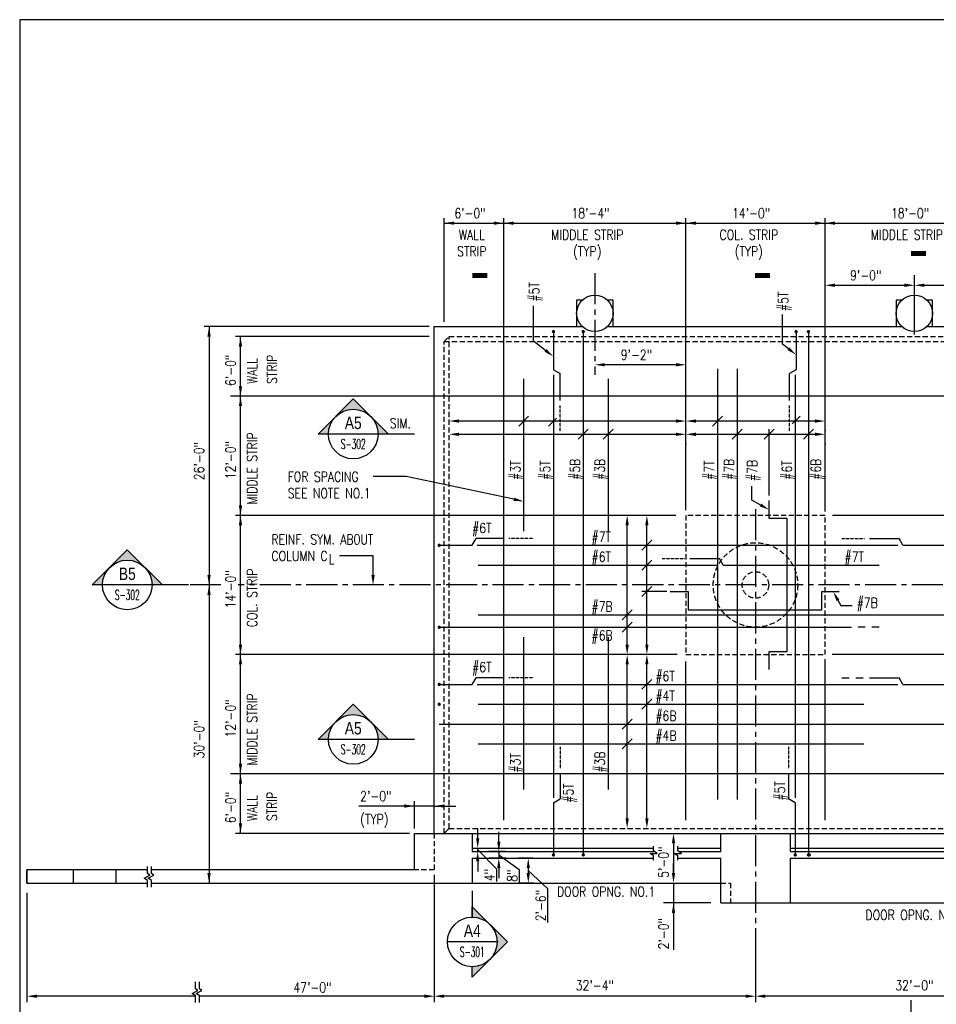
# Model space of a CAD drawing. Header units: inches. Extents: x -9715 to 32893, y -15613 to -1138.
# Tile 2 of 256: x 3454 to 4562, y -12497 to -11308. Entities that reach past the tile are written whole.
import ezdxf
from ezdxf.enums import TextEntityAlignment as Align

# ---------------------------------------------------------------- set-up
doc = ezdxf.new("R2010")
doc.units = ezdxf.units.IN
doc.header["$MEASUREMENT"] = 0
doc.linetypes.add('CENTER2', pattern=[1.125, 0.75, -0.125, 0.125, -0.125])
doc.linetypes.add('HIDDEN', pattern=[0.375, 0.25, -0.125])
doc.layers.get('0').update_dxf_attribs({"color": 252})
doc.layers.get('DEFPOINTS').update_dxf_attribs({"color": 11})
for name, color, linetype in [('A-Anno-Symb', 2, 'Continuous'), ('S-ANNO-DIMS', 2, 'Continuous'), ('S-ANNO-SYMB', 2, 'Continuous'), ('S-ANNO-TEXT', 2, 'Continuous'), ('S-WALL', 2, 'Continuous'), ('S-WALL-RBAR', 4, 'Continuous')]:
    doc.layers.add(name, color=color, linetype=linetype)
doc.styles.add('125', font='romans.shx', dxfattribs={"width": 0.8, "height": 2})
doc.styles.add('DIM', font='ROMANS.shx', dxfattribs={"width": 0.8})
doc.styles.add('ROMANS', font='ROMANS.shx', dxfattribs={"width": 0.8})
doc.styles.get("Standard").update_dxf_attribs({"font": 'romans.shx', "width": 0.8})
doc.styles.add('TITTEXTL', font='swiss.ttf', dxfattribs={"width": 0.8})
doc.dimstyles.get("Standard").update_dxf_attribs({"dimtxt": 0.18, "dimasz": 0.18, "dimexe": 0.18, "dimexo": 0.0625, "dimgap": 0.09, "dimtad": 0, "dimtih": 1, "dimtoh": 1, "dimdec": 4, "dimzin": 0, "dimdsep": 46, "dimtxsty": 'Standard', "dimcen": 0.09, "dimadec": 0, "dimazin": 0, "dimtfac": 1, "dimtdec": 4, "dimtofl": 0, "dimtmove": 0, "dimatfit": 3, "dimfxl": 1, "dimtolj": 1, "dimtzin": 0, "dimarcsym": 0})

# ---------------------------------------------------------------- blocks, each defined once
blk = doc.blocks.new('NAVFAC_Anno_Arrow_A1')
at = {"linetype": 'ByBlock', "lineweight": -2}
h = blk.add_hatch(color=0, dxfattribs=at)
h.paths.add_polyline_path([(-1.768, 1.768), (-3.536, 0), (-2.5, 0, -0.198912)])
h.paths.add_polyline_path([(0, 3.536), (-1.768, 1.768, -0.414214), (1.768, 1.768)])
h.paths.add_polyline_path([(2.373, 1.162), (2.245, 1.1, -0.114349), (2.5, 0), (3.536, 0)])
h.paths.add_polyline_path([(1.768, 1.768, -0.082683), (2.245, 1.1), (2.373, 1.162)])
at = {"color": 0, "linetype": 'ByBlock', "lineweight": -2}
blk.add_lwpolyline([(-2.5, 0), (-3.536, 0), (0, 3.536), (3.536, 0), (2.5, 0)], dxfattribs=at)
blk = doc.blocks.new('Anno_Section_A2')
at = {"color": 0, "linetype": 'ByBlock', "lineweight": -2}
blk.add_line((2.5, 0), (-2.5, 0), dxfattribs=at)
blk.add_circle((0, 0), 2.5, dxfattribs=at)
at = {"color": 0, "linetype": 'ByBlock', "lineweight": -2, "style": 'ROMANS', "width": 0.8}
blk.add_attdef('NUMBER', text='', height=1, dxfattribs=at).set_placement((0, 0.5), align=Align.CENTER)
blk.add_attdef('SHEET', text='', height=0.75, dxfattribs=at).set_placement((0, -0.5), align=Align.TOP_CENTER)
blk = doc.blocks.new('*D147')
at = {"layer": 'DEFPOINTS', "color": 0}
for p in [(3955.2, -12396.1), (4343.2, -12403.1), (3955.2, -12487)]:
    blk.add_point(p, dxfattribs=at)
at = {"layer": 'S-ANNO-DIMS', "color": 2}
for p, q in [((3955.2, -12405.1), (3955.2, -12493)), ((4343.2, -12412.1), (4343.2, -12493)), ((4331.2, -12487), (3967.2, -12487))]:
    blk.add_line(p, q, dxfattribs=at)
for points in [[(3967.2, -12485), (3967.2, -12489), (3955.2, -12487)], [(4331.2, -12485), (4331.2, -12489), (4343.2, -12487)]]:
    blk.add_solid(points, dxfattribs=at)
at = {"layer": 'S-ANNO-DIMS', "color": 2, "insert": (4149.2, -12473.9), "char_height": 12, "attachment_point": 5, "style": 'DIM'}
blk.add_mtext('\\A1;32\'-4"', dxfattribs=at)
blk = doc.blocks.new('*D148')
at = {"layer": 'DEFPOINTS', "color": 0}
for p in [(4343.2, -12403.1), (4727.2, -12402.1), (4343.2, -12487)]:
    blk.add_point(p, dxfattribs=at)
at = {"layer": 'S-ANNO-DIMS', "color": 2}
for p, q in [((4343.2, -12412.1), (4343.2, -12493)), ((4727.2, -12411.1), (4727.2, -12493)), ((4715.2, -12487), (4355.2, -12487))]:
    blk.add_line(p, q, dxfattribs=at)
for points in [[(4355.2, -12485), (4355.2, -12489), (4343.2, -12487)], [(4715.2, -12485), (4715.2, -12489), (4727.2, -12487)]]:
    blk.add_solid(points, dxfattribs=at)
at = {"layer": 'S-ANNO-DIMS', "color": 2, "insert": (4535.2, -12473.9), "char_height": 12, "attachment_point": 5, "style": 'DIM'}
blk.add_mtext('\\A1;32\'-0"', dxfattribs=at)
blk = doc.blocks.new('BRK')
at = {"layer": 'S-WALL', "color": 2}
blk.add_lwpolyline([(-0.7, -12.8), (-0.7, -4.7), (3.5, -1.8), (-3.5, 1.8), (-0.5, 3.8), (-0.5, 12.2)], dxfattribs=at)
blk = doc.blocks.new('*D816')
at = {"layer": 'DEFPOINTS', "color": 0}
for p in [(4002.8, -12312.3), (4002.9, -12308.4), (4007.7, -12308.4)]:
    blk.add_point(p, dxfattribs=at)
at = {"layer": 'S-ANNO-DIMS', "color": 2}
for p, q in [((4007.7, -12296.4), (4007.7, -12284.4)), ((4003.8, -12312.3), (4019.7, -12312.3)), ((4003.9, -12308.4), (4019.7, -12308.4)), ((4007.7, -12312.3), (4007.7, -12308.4)), ((4007.7, -12312.3), (4007.7, -12308.4)), ((4007.7, -12310.4), (4030.3, -12333.1)), ((4007.7, -12324.3), (4007.7, -12336.3)), ((4030.3, -12333.1), (4030.3, -12348.3))]:
    blk.add_line(p, q, dxfattribs=at)
for points in [[(4005.7, -12296.4), (4009.7, -12296.4), (4007.7, -12308.4)], [(4005.7, -12324.3), (4009.7, -12324.3), (4007.7, -12312.3)]]:
    blk.add_solid(points, dxfattribs=at)
at = {"layer": 'S-ANNO-DIMS', "color": 2, "insert": (4022.1, -12340.7), "char_height": 12, "attachment_point": 5, "rotation": 90, "style": 'DIM'}
blk.add_mtext('\\A1;4"', dxfattribs=at)
blk = doc.blocks.new('*D817')
at = {"layer": 'DEFPOINTS', "color": 0}
for p in [(4042.1, -12312.3), (4033.2, -12320.3), (4042.6, -12320.3)]:
    blk.add_point(p, dxfattribs=at)
at = {"layer": 'S-ANNO-DIMS', "color": 2}
for p, q in [((4033.2, -12300.3), (4033.2, -12288.3)), ((4041.1, -12312.3), (4021.2, -12312.3)), ((4033.2, -12312.3), (4033.2, -12320.3)), ((4033.2, -12312.3), (4033.2, -12320.3)), ((4033.2, -12316.3), (4057.7, -12333.8)), ((4041.6, -12320.3), (4021.2, -12320.3)), ((4033.2, -12332.3), (4033.2, -12344.3)), ((4057.7, -12333.8), (4057.7, -12349.1))]:
    blk.add_line(p, q, dxfattribs=at)
for points in [[(4031.2, -12300.3), (4035.2, -12300.3), (4033.2, -12312.3)], [(4031.2, -12332.3), (4035.2, -12332.3), (4033.2, -12320.3)]]:
    blk.add_solid(points, dxfattribs=at)
at = {"layer": 'S-ANNO-DIMS', "color": 2, "insert": (4049.5, -12341.4), "char_height": 12, "attachment_point": 5, "rotation": 90, "style": 'DIM'}
blk.add_mtext('\\A1;8"', dxfattribs=at)
blk = doc.blocks.new('*D818')
at = {"layer": 'DEFPOINTS', "color": 0}
for p in [(4075.3, -12320.3), (4068.8, -12350.3), (4076.6, -12350.3)]:
    blk.add_point(p, dxfattribs=at)
at = {"layer": 'S-ANNO-DIMS', "color": 2}
for p, q in [((4074.3, -12320.3), (4056.8, -12320.3)), ((4068.8, -12332.3), (4068.8, -12338.3)), ((4068.8, -12335.3), (4092, -12357.1)), ((4075.6, -12350.3), (4056.8, -12350.3)), ((4092, -12357.1), (4092, -12398))]:
    blk.add_line(p, q, dxfattribs=at)
for points in [[(4066.8, -12332.3), (4070.8, -12332.3), (4068.8, -12320.3)], [(4066.8, -12338.3), (4070.8, -12338.3), (4068.8, -12350.3)]]:
    blk.add_solid(points, dxfattribs=at)
at = {"layer": 'S-ANNO-DIMS', "color": 2, "insert": (4083.8, -12377.5), "char_height": 12, "attachment_point": 5, "rotation": 90, "style": 'DIM'}
blk.add_mtext('\\A1;2\'-6"', dxfattribs=at)

msp = doc.modelspace()

# ---------------------------------------------------------------- linework, layer by layer
at = {"layer": 'A-Anno-Symb'}
for points in [[(4549.06105, -11589.83849, 6, 6, 0), (4531.06105, -11589.83849, 0, 0, 0), (4531.06105, -11679.21018, 0, 0, 0)], [(4019.16418, -11616.61866, 6, 6, 0), (4001.16418, -11616.61866, 0, 0, 0), (4001.16418, -11705.99034, 0, 0, 0)], [(4360.81661, -11616.61866, 6, 6, 0), (4342.81661, -11616.61866, 0, 0, 0), (4342.81661, -11705.99034, 0, 0, 0)]]:
    msp.add_lwpolyline(points, format="xyseb", dxfattribs=at)
for points in [[(3931.32364, -11808.08851), (3899.79424, -11808.08851)], [(3658.4259, -11990.34978), (3626.8965, -11990.34978)], [(3931.32364, -12176.86788), (3899.79424, -12176.86788)], [(4001.16418, -12359.92417), (4001.16418, -12391.45357)], [(4531.06105, -12491.61654), (4531.06105, -12523.14595)]]:
    msp.add_lwpolyline(points, dxfattribs=at)
at = {"layer": 'DEFPOINTS'}
msp.add_lwpolyline([(3454.5, -13275.60105), (6334.5, -13275.60105), (6334.5, -11307.60105), (3454.5, -11307.60105)], close=True, dxfattribs=at)
at = {"layer": 'S-ANNO-DIMS'}
for p, q in [((3967.21111, -11672.34978), (3967.21111, -11547.34978)), ((3967.21111, -11553.34978), (4919.21111, -11553.34978)), ((4039.21111, -12274.34978), (4039.21111, -11547.34978)), ((4259.21111, -11900.17567), (4259.21111, -11547.34978)), ((4427.21111, -11901.45178), (4427.21111, -11547.34978)), ((4535.21111, -11636.35472), (4535.21111, -11616.34978)), ((4535.21111, -11687.9743), (4535.21111, -11616.34978)), ((4439.21111, -11628.34978), (4523.21111, -11628.34978)), ((4547.21111, -11628.34978), (4631.21111, -11628.34978)), ((4375.95707, -11699.66866), (4375.95707, -11663.72683)), ((3949.21111, -11678.34978), (3677.21111, -11678.34978)), ((3683.21111, -11678.34978), (3683.21111, -12350.34978)), ((3949.21111, -11690.34978), (3715.21111, -11690.34978)), ((3721.21111, -12290.34978), (3721.21111, -11690.34978)), ((4382.78207, -11704.91939), (4375.95707, -11699.66866)), ((4247.21111, -11724.34978), (4161.21111, -11724.34978)), ((4247.21111, -11762.34978), (3709.21111, -11762.34978)), ((4905.21111, -11762.34978), (3715.21111, -11762.34978)), ((4247.21111, -11792.34978), (3985.21111, -11792.34978)), ((4069.21111, -11786.34978), (4057.21111, -11798.34978)), ((4102.74664, -11788.81424), (4093.21111, -11798.34978)), ((4415.21111, -11792.34978), (4271.21111, -11792.34978)), ((4303.21111, -11786.34978), (4291.21111, -11798.34978)), ((4397.21111, -11786.34978), (4387.67558, -11795.88531)), ((3985.21111, -11808.34978), (4247.21111, -11808.34978)), ((4141.21111, -11802.34978), (4129.21111, -11814.34978)), ((4171.21111, -11802.34978), (4159.21111, -11814.34978)), ((4259.21111, -11803.34978), (4259.21111, -11804.34978)), ((4259.21111, -11803.34978), (4259.21111, -11804.34978)), ((4271.21111, -11808.34978), (4415.21111, -11808.34978)), ((4327.21111, -11802.34978), (4315.21111, -11814.34978)), ((4365.61665, -11802.34978), (4353.61665, -11814.34978)), ((4359.61665, -11882.17567), (4359.61665, -11802.34978)), ((4413.21111, -11802.34978), (4401.21111, -11814.34978)), ((4427.21111, -11803.34978), (4427.21111, -11804.34978)), ((4259.21111, -11819.34978), (4259.21111, -11820.34978)), ((4259.21111, -11819.34978), (4259.21111, -11820.34978)), ((4427.21111, -11819.34978), (4427.21111, -11820.34978)), ((4247.21111, -11906.34978), (3715.21111, -11906.34978)), ((4219.60543, -11906.34978), (3715.21111, -11906.34978)), ((4637.21111, -11906.34978), (4436.456, -11906.34978)), ((4188.24927, -12062.34978), (4188.24927, -11918.34978)), ((4212.04698, -12062.34978), (4212.04698, -11918.34978)), ((4218.04698, -11936.34978), (4206.04698, -11948.34978)), ((4218.04698, -11960.34978), (4206.04698, -11972.34978)), ((3695.21111, -11990.34978), (3695.21111, -11990.34978)), ((4235.9804, -11998.36589), (4205.77686, -11998.36589)), ((4218.04698, -11992.36589), (4206.04698, -12004.36589)), ((4194.24927, -12020.34978), (4182.24927, -12032.34978)), ((4194.24927, -12035.34978), (4182.24927, -12047.34978)), ((4248.74163, -12074.34978), (3715.21111, -12074.34978)), ((4205.21111, -12074.34978), (4205.21111, -12074.34978)), ((4205.21111, -12074.34978), (4205.21111, -12074.34978)), ((4224.04698, -12074.34978), (4224.04698, -12074.34978)), ((4427.21111, -12274.34978), (4427.21111, -12080.10678)), ((4637.21111, -12074.34978), (4435.81751, -12074.34978)), ((4188.24927, -12272.34978), (4188.24927, -12086.34978)), ((4212.04698, -12272.34978), (4212.04698, -12086.34978)), ((4259.21111, -12274.34978), (4259.21111, -12082.65899)), ((4218.04698, -12104.34978), (4206.04698, -12116.34978)), ((4218.04698, -12128.34978), (4206.04698, -12140.34978)), ((4194.24927, -12152.34978), (4182.24927, -12164.34978)), ((4194.24927, -12176.34978), (4182.24927, -12188.34978)), ((4905.21111, -12218.34978), (3709.21111, -12218.34978)), ((4247.21111, -12218.34978), (3715.21111, -12218.34978)), ((3955.21111, -12257.34978), (3864.09062, -12257.34978)), ((3955.21111, -12257.34978), (3900.21111, -12257.34978)), ((3955.21111, -12257.34978), (3981.21111, -12257.34978)), ((3925.21111, -12290.34978), (3715.21111, -12290.34978)), ((4244.21111, -12302.34978), (4244.21111, -12338.34978)), ((4058.30414, -12320.34978), (4058.30414, -12320.34978)), ((4075.30414, -12320.34978), (4075.30414, -12320.34978)), ((4244.21111, -12338.34978), (4244.21111, -12326.34978)), ((3955.21111, -12340.39192), (3955.21111, -12494.34978)), ((4244.21111, -12350.34978), (4244.21111, -12431.06289)), ((4256.21111, -12350.34978), (4256.21111, -12350.34978)), ((3463.21111, -12362.34978), (3463.21111, -12494.34978)), ((4289.21111, -12374.34978), (4232.21111, -12374.34978))]:
    msp.add_line(p, q, dxfattribs=at)
at = {"layer": 'S-ANNO-DIMS', "color": 1, "linetype": 'CENTER2', "ltscale": 50}
for p, q in [((4149.21111, -11613.86978), (4149.21111, -11736.34978)), ((4343.21111, -11898.76178), (4343.21111, -12494.34978)), ((3697.30642, -11990.34978), (3660.59594, -11990.34978)), ((5694.47052, -11990.34978), (3718.25068, -11990.34978))]:
    msp.add_line(p, q, dxfattribs=at)
at = {"layer": 'S-ANNO-DIMS', "color": 2}
for p, q in [((3666.97805, -12487.03129), (3475.21111, -12487.03129)), ((3943.21111, -12487.03129), (3671.83487, -12487.03129))]:
    msp.add_line(p, q, dxfattribs=at)
at = {"layer": 'S-ANNO-DIMS'}
msp.add_lwpolyline([(4089.70011, -11707.11059), (4075.21329, -11695.96535), (4075.21329, -11653.07408)], dxfattribs=at)
for points in [[(3979.21111, -11555.34978), (3979.21111, -11551.34978), (3967.21111, -11553.34978)], [(4027.21111, -11555.34978), (4027.21111, -11551.34978), (4039.21111, -11553.34978)], [(4051.21111, -11555.34978), (4051.21111, -11551.34978), (4039.21111, -11553.34978)], [(4247.21111, -11555.34978), (4247.21111, -11551.34978), (4259.21111, -11553.34978)], [(4271.21111, -11555.34978), (4271.21111, -11551.34978), (4259.21111, -11553.34978)], [(4415.21111, -11555.34978), (4415.21111, -11551.34978), (4427.21111, -11553.34978)], [(4439.21111, -11555.34978), (4439.21111, -11551.34978), (4427.21111, -11553.34978)], [(4439.21111, -11630.34978), (4439.21111, -11626.34978), (4427.21111, -11628.34978)], [(4523.21111, -11630.34978), (4523.21111, -11626.34978), (4535.21111, -11628.34978)], [(4547.21111, -11630.34978), (4547.21111, -11626.34978), (4535.21111, -11628.34978)], [(3685.21111, -11690.34978), (3681.21111, -11690.34978), (3683.21111, -11678.34978)], [(3723.21111, -11702.34978), (3719.21111, -11702.34978), (3721.21111, -11690.34978)], [(4090.91963, -11705.52542), (4088.48058, -11708.69576), (4099.21111, -11714.42775)], [(4384.0016, -11703.33422), (4381.56254, -11706.50455), (4392.29307, -11712.23655)], [(4161.21111, -11726.34978), (4161.21111, -11722.34978), (4149.21111, -11724.34978)], [(4247.21111, -11726.34978), (4247.21111, -11722.34978), (4259.21111, -11724.34978)], [(3723.21111, -11750.34978), (3719.21111, -11750.34978), (3721.21111, -11762.34978)], [(3723.21111, -11774.34978), (3719.21111, -11774.34978), (3721.21111, -11762.34978)], [(3985.21111, -11794.34978), (3985.21111, -11790.34978), (3973.21111, -11792.34978)], [(4247.21111, -11794.34978), (4247.21111, -11790.34978), (4259.21111, -11792.34978)], [(4271.21111, -11794.34978), (4271.21111, -11790.34978), (4259.21111, -11792.34978)], [(4415.21111, -11794.34978), (4415.21111, -11790.34978), (4427.21111, -11792.34978)], [(3985.21111, -11810.34978), (3985.21111, -11806.34978), (3973.21111, -11808.34978)], [(4247.21111, -11810.34978), (4247.21111, -11806.34978), (4259.21111, -11808.34978)], [(4271.21111, -11810.34978), (4271.21111, -11806.34978), (4259.21111, -11808.34978)], [(4415.21111, -11810.34978), (4415.21111, -11806.34978), (4427.21111, -11808.34978)], [(3723.21111, -11894.34978), (3719.21111, -11894.34978), (3721.21111, -11906.34978)], [(3723.21111, -11918.34978), (3719.21111, -11918.34978), (3721.21111, -11906.34978)], [(4190.24927, -11918.34978), (4186.24927, -11918.34978), (4188.24927, -11906.34978)], [(4214.04698, -11918.34978), (4210.04698, -11918.34978), (4212.04698, -11906.34978)], [(3685.21111, -11978.34978), (3681.21111, -11978.34978), (3683.21111, -11990.34978)], [(3685.21111, -12002.34978), (3681.21111, -12002.34978), (3683.21111, -11990.34978)], [(3723.21111, -12062.34978), (3719.21111, -12062.34978), (3721.21111, -12074.34978)], [(4190.24927, -12062.34978), (4186.24927, -12062.34978), (4188.24927, -12074.34978)], [(4214.04698, -12062.34978), (4210.04698, -12062.34978), (4212.04698, -12074.34978)], [(3723.21111, -12086.34978), (3719.21111, -12086.34978), (3721.21111, -12074.34978)], [(4190.24927, -12086.34978), (4186.24927, -12086.34978), (4188.24927, -12074.34978)], [(4214.04698, -12086.34978), (4210.04698, -12086.34978), (4212.04698, -12074.34978)], [(3723.21111, -12206.34978), (3719.21111, -12206.34978), (3721.21111, -12218.34978)], [(3723.21111, -12230.34978), (3719.21111, -12230.34978), (3721.21111, -12218.34978)], [(3919.21111, -12259.34978), (3919.21111, -12255.34978), (3931.21111, -12257.34978)], [(3967.21111, -12259.34978), (3967.21111, -12255.34978), (3955.21111, -12257.34978)], [(4190.24927, -12272.34978), (4186.24927, -12272.34978), (4188.24927, -12284.34978)], [(4214.04698, -12272.34978), (4210.04698, -12272.34978), (4212.04698, -12284.34978)], [(3723.21111, -12278.34978), (3719.21111, -12278.34978), (3721.21111, -12290.34978)], [(4246.21111, -12302.34978), (4242.21111, -12302.34978), (4244.21111, -12290.34978)], [(3685.21111, -12338.34978), (3681.21111, -12338.34978), (3683.21111, -12350.34978)], [(4246.21111, -12338.34978), (4242.21111, -12338.34978), (4244.21111, -12350.34978)], [(4246.21111, -12386.34978), (4242.21111, -12386.34978), (4244.21111, -12374.34978)]]:
    msp.add_solid(points, dxfattribs=at)
at = {"layer": 'S-ANNO-DIMS', "color": 2}
for points in [[(3475.21111, -12485.03129), (3475.21111, -12489.03129), (3463.21111, -12487.03129)], [(3943.21111, -12485.03129), (3943.21111, -12489.03129), (3955.21111, -12487.03129)]]:
    msp.add_solid(points, dxfattribs=at)
at = {"layer": 'S-ANNO-TEXT'}
for p, q in [((3921.21111, -11859.34978), (3881.29105, -11859.34978)), ((4051.47027, -11886.86932), (3921.21111, -11859.34978)), ((3881.29929, -11954.95333), (3840.68789, -11954.95333)), ((3881.29929, -11978.34978), (3881.29929, -11954.95333)), ((4442.87469, -12008.88144), (4446.34296, -12015.18989)), ((4446.34296, -12015.18989), (4459.94834, -12015.18989)), ((3931.21111, -12284.34978), (3931.21111, -12251.34978))]:
    msp.add_line(p, q, dxfattribs=at)
msp.add_lwpolyline([(4349.05062, -11893.64274), (4338.68753, -11888.06351), (4338.68753, -11871.09833)], dxfattribs=at)
for points in [[(4051.88368, -11884.91251), (4051.05686, -11888.82613), (4063.21111, -11889.34978)], [(4349.9987, -11891.88173), (4348.10254, -11895.40375), (4359.61665, -11899.33123)], [(3883.29929, -11978.34978), (3879.29929, -11978.34978), (3881.29929, -11990.34978)], [(4441.12209, -12009.84499), (4444.62728, -12007.9179), (4437.09342, -11998.36589)]]:
    msp.add_solid(points, dxfattribs=at)
at = {"layer": 'S-WALL', "color": 3}
for p, q in [((3955.21111, -11678.34978), (4134.11144, -11678.34978)), ((3955.21111, -12290.34978), (3955.21111, -11678.34978)), ((4164.31078, -11678.34978), (4520.11144, -11678.34978)), ((4550.31078, -11678.34978), (4904.11144, -11678.34978)), ((3931.21111, -12334.34978), (3931.21111, -12290.34978)), ((3931.21111, -12290.34978), (4001.21111, -12290.34978)), ((4001.21111, -12308.34978), (4219.95382, -12308.34978)), ((4001.21111, -12312.34978), (4221.15434, -12312.34978)), ((4249.27095, -12308.34978), (4301.21111, -12308.34978)), ((4250.47147, -12312.34978), (4301.21111, -12312.34978)), ((4385.21111, -12308.34978), (4685.21111, -12308.34978)), ((4385.21111, -12312.34978), (4685.21111, -12312.34978)), ((4001.21111, -12320.34978), (4219.95382, -12320.34978)), ((4249.27095, -12320.34978), (4301.21111, -12320.34978)), ((4385.21111, -12320.34978), (4685.21111, -12320.34978)), ((3463.21111, -12334.34978), (3463.21111, -12350.34978)), ((3608.73358, -12334.34978), (3463.21111, -12334.34978)), ((3931.21111, -12334.34978), (3613.5904, -12334.34978)), ((3463.21111, -12350.34978), (3608.8903, -12350.34978)), ((3613.74712, -12350.34978), (4301.21111, -12350.34978))]:
    msp.add_line(p, q, dxfattribs=at)
at = {"layer": 'S-WALL', "color": 2, "linetype": 'HIDDEN', "ltscale": 25}
for p, q in [((3967.21111, -11696.34978), (3973.21111, -11690.34978)), ((3967.21111, -12290.34978), (3967.21111, -11696.34978)), ((3967.21111, -11696.34978), (5871.21111, -11696.34978)), ((3973.21111, -12284.34978), (3973.21111, -11690.34978)), ((3973.21111, -12284.34978), (5865.21111, -12284.34978))]:
    msp.add_line(p, q, dxfattribs=at)
at = {"layer": 'S-WALL', "color": 2, "linetype": 'HIDDEN'}
msp.add_line((3967.21111, -12290.34978), (3973.21111, -12284.34978), dxfattribs=at)
at = {"layer": 'S-WALL', "color": 2}
for points in [[(4134.11144, -11646.34978), (4127.21111, -11646.34978), (4127.21111, -11678.34978), (4134.11144, -11678.34978)], [(4164.31078, -11678.34978), (4171.21111, -11678.34978), (4171.21111, -11646.34978)], [(4171.21111, -11646.34978), (4164.31078, -11646.34978)], [(4520.11144, -11646.34978), (4513.21111, -11646.34978), (4513.21111, -11678.34978), (4520.11144, -11678.34978)], [(4550.31078, -11678.34978), (4557.21111, -11678.34978), (4557.21111, -11646.34978)], [(4557.21111, -11646.34978), (4550.31078, -11646.34978)], [(4219.95382, -12322.87331), (4219.95382, -12317.27619), (4215.82882, -12314.65119), (4224.64132, -12314.65119), (4219.95382, -12311.55744), (4219.95382, -12305.81901)], [(4249.27095, -12322.87331), (4249.27095, -12317.27619), (4245.14595, -12314.65119), (4253.95845, -12314.65119), (4249.27095, -12311.55744), (4249.27095, -12305.81901)]]:
    msp.add_lwpolyline(points, dxfattribs=at)
at = {"layer": 'S-WALL', "color": 2, "linetype": 'HIDDEN', "ltscale": 25}
for points in [[(3973.21111, -11690.34978), (5865.21111, -11690.34978), (5871.21111, -11696.34978), (5871.21111, -12290.34978)], [(3955.21111, -12290.34978), (3955.21111, -12334.34978), (3931.21111, -12334.34978)], [(4301.21111, -12350.34978), (4313.21111, -12350.34978), (4313.21111, -12374.34978)]]:
    msp.add_lwpolyline(points, dxfattribs=at)
msp.add_lwpolyline([(4427.21111, -11906.34978), (4259.21111, -11906.34978), (4259.21111, -12074.34978), (4427.21111, -12074.34978)], close=True, dxfattribs=at)
at = {"layer": 'S-WALL', "color": 3}
for points in [[(4001.21111, -12290.34978), (4001.21111, -12312.34978)], [(4001.21111, -12290.34978), (5883.21111, -12290.34978)], [(4301.21111, -12312.34978), (4301.21111, -12290.34978)], [(4301.21111, -12290.34978), (4385.21111, -12290.34978)], [(4385.21111, -12290.34978), (4385.21111, -12312.34978)], [(4001.21111, -12320.34978), (4001.21111, -12350.34978)], [(4301.21111, -12374.34978), (4301.21111, -12320.34978)], [(4385.21111, -12320.34978), (4385.21111, -12374.34978)], [(3463.21111, -12350.34978), (3463.21111, -12334.34978)], [(3519.21111, -12334.34978), (3519.21111, -12350.34978)], [(3571.21111, -12350.34978), (3571.21111, -12334.34978)], [(4301.21111, -12374.34978), (4385.21111, -12374.34978)], [(4385.21111, -12374.34978), (4685.21111, -12374.34978)]]:
    msp.add_lwpolyline(points, dxfattribs=at)
at = {"layer": 'S-WALL', "color": 2}
for centre in [(4149.21111, -11662.34978), (4535.21111, -11662.34978)]:
    msp.add_circle(centre, 22, dxfattribs=at)
at = {"layer": 'S-WALL', "color": 2, "linetype": 'HIDDEN', "ltscale": 25}
for radius in [51, 16]:
    msp.add_circle((4343.21111, -11990.34978), radius, dxfattribs=at)
at = {"layer": 'S-WALL-RBAR', "color": 5, "const_width": 2}
for points in [[(4098.21111, -11684.34978, 1), (4100.21111, -11684.34978, 1)], [(4134.21111, -11684.34978, 1), (4136.21111, -11684.34978, 1)], [(4391.29307, -11684.34978, 1), (4393.29307, -11684.34978, 1)], [(4406.21111, -11684.34978, 1), (4408.21111, -11684.34978, 1)], [(3960.21111, -11942.34978, 1), (3962.21111, -11942.34978, 1)], [(3960.21111, -12041.34978, 1), (3962.21111, -12041.34978, 1)], [(3960.21111, -12110.34978, 1), (3962.21111, -12110.34978, 1)], [(3960.21111, -12134.34978, 1), (3962.21111, -12134.34978, 1)], [(4098.21111, -12316.34978, 1), (4100.21111, -12316.34978, 1)], [(4134.21111, -12316.34978, 1), (4136.21111, -12316.34978, 1)], [(4390.21111, -12316.34978, 1), (4392.21111, -12316.34978, 1)], [(4406.21111, -12316.34978, 1), (4408.21111, -12316.34978, 1)], [(4407.21111, -12316.34978, 1), (4409.21111, -12316.34978, 1)]]:
    msp.add_lwpolyline(points, format="xyb", close=True, dxfattribs=at)
at = {"layer": 'S-WALL-RBAR', "color": 5}
for points in [[(4099.21111, -11684.34978), (4099.21111, -11730.34978)], [(4135.21111, -11684.34978), (4135.21111, -12316.34978)], [(4392.29307, -11684.34978), (4392.29307, -11730.34978)], [(4407.21111, -11684.34978), (4407.21111, -12316.34978)], [(4099.21111, -11730.34978), (4107.21111, -11734.96858)], [(4099.21111, -11736.34978), (4099.21111, -12247.34978)], [(4107.21111, -11767.65918), (4107.21111, -11734.96858)], [(4297.21111, -11729.34978), (4297.21111, -12249.34978)], [(4321.21111, -11729.34978), (4321.21111, -12249.34978)], [(4392.29307, -11730.34978), (4384.29307, -11734.96858)], [(4384.29307, -11767.65918), (4384.29307, -11734.96858)], [(4391.21111, -11736.34978), (4391.21111, -12247.34978)], [(4063.21111, -11741.34978), (4063.21111, -11925.34978)], [(4165.21111, -11741.34978), (4165.21111, -11925.34978)], [(4359.61665, -12092.34978), (4359.61665, -12070.52146), (4381.61665, -12070.52146), (4381.61665, -11910.17809), (4359.61665, -11910.17809), (4359.61665, -11888.34978)], [(4001.21111, -11942.34978), (4005.82991, -11934.34978)], [(4039.21111, -11934.34978), (4005.82991, -11934.34978)], [(4481.03442, -11934.34978), (4516.59231, -11934.34978)], [(4521.21111, -11942.34978), (4516.59231, -11934.34978)], [(3961.21111, -11942.34978), (4001.21111, -11942.34978)], [(4007.21111, -11942.34978), (4515.21111, -11942.34978)], [(4521.21111, -11942.34978), (4962.21111, -11942.34978)], [(4264.03442, -11958.34978), (4299.59231, -11958.34978)], [(4304.21111, -11966.34978), (4299.59231, -11958.34978)], [(4008.21111, -11966.34978), (4298.21111, -11966.34978)], [(4304.21111, -11966.34978), (4492.55927, -11966.34978)], [(4240.2904, -11998.36589), (4262.1213, -11998.36589), (4262.1213, -12020.36589), (4423.22567, -12020.36589), (4423.22567, -11998.36589), (4444.2904, -11998.36589)], [(4008.21111, -12026.34978), (4650.21111, -12026.34978)], [(3961.21111, -12041.34978), (4427.21111, -12041.34978)], [(4427.21111, -12041.34978), (4459.21111, -12041.34978)], [(4063.21111, -12053.34978), (4063.21111, -12237.34978)], [(4165.21111, -12053.34978), (4165.21111, -12237.34978)], [(4001.21111, -12110.34978), (4005.82991, -12102.34978)], [(4039.21111, -12102.34978), (4005.82991, -12102.34978)], [(4481.03442, -12102.34978), (4516.59231, -12102.34978)], [(4521.21111, -12110.34978), (4516.59231, -12102.34978)], [(3961.21111, -12110.34978), (4001.21111, -12110.34978)], [(4007.21111, -12110.34978), (4515.21111, -12110.34978)], [(4521.21111, -12110.34978), (4956.21111, -12110.34978)], [(4008.21111, -12134.34978), (4474.21111, -12134.34978)], [(3961.21111, -12158.34978), (4650.21111, -12158.34978)], [(4008.21111, -12182.34978), (4474.21111, -12182.34978)], [(4383.21111, -12218.34978), (4383.21111, -12248.73098)], [(4099.21111, -12253.34978), (4107.21111, -12248.73098)], [(4391.21111, -12253.34978), (4383.21111, -12248.73098)], [(4099.21111, -12253.34978), (4099.21111, -12316.34978)], [(4391.21111, -12253.34978), (4391.21111, -12316.34978)]]:
    msp.add_lwpolyline(points, dxfattribs=at)
at = {"layer": 'S-WALL-RBAR', "color": 5, "linetype": 'HIDDEN'}
for points in [[(4107.21111, -11804.34978), (4107.21111, -11773.65918)], [(4384.29307, -11804.34978), (4384.29307, -11773.65918)], [(4075.21111, -11934.34978), (4045.21111, -11934.34978)], [(4447.68626, -11934.34978), (4475.03442, -11934.34978)], [(4230.68626, -11958.34978), (4258.03442, -11958.34978)], [(4075.21111, -12102.34978), (4045.21111, -12102.34978)], [(4107.21111, -12185.98365), (4107.21111, -12212.34978)], [(4383.21111, -12185.98365), (4383.21111, -12212.34978)]]:
    msp.add_lwpolyline(points, dxfattribs=at)
at = {"layer": 'S-WALL-RBAR', "color": 5, "linetype": 'Continuous'}
for points in [[(4475.88519, -12041.34978), (4467.10936, -12041.34978)], [(4492.55927, -12041.34978), (4483.78344, -12041.34978)], [(4447.68626, -12102.34978), (4456.46209, -12102.34978)], [(4464.36034, -12102.34978), (4473.13617, -12102.34978)], [(4107.21111, -12218.34978), (4107.21111, -12248.73098)]]:
    msp.add_lwpolyline(points, dxfattribs=at)

# ---------------------------------------------------------------- block references
at = {"layer": 'A-Anno-Symb', "xscale": 12, "yscale": 12, "zscale": 12}
for p in [(3857.36783, -11808.08851), (3584.47009, -11990.34978), (3857.36783, -12176.86788)]:
    msp.add_blockref('NAVFAC_Anno_Arrow_A1', p, dxfattribs=at)
at = {"layer": 'A-Anno-Symb', "xscale": 12.00000001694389, "yscale": 12.00000001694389, "zscale": 12.0000000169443, "rotation": 270}
msp.add_blockref('NAVFAC_Anno_Arrow_A1', (4001.16418, -12421.45357), dxfattribs=at)
at = {"layer": 'S-ANNO-SYMB'}
ref = msp.add_blockref('Anno_Section_A2', (3857.36783, -11808.08851), dxfattribs=dict(at, xscale=12, yscale=12, zscale=11.99999999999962))
ref.add_attrib('NUMBER', 'A5', dxfattribs={"layer": '0', "color": 0, "linetype": 'ByBlock', "lineweight": -2, "height": 15, "style": 'TITTEXTL', "width": 0.796875}).set_placement((3857.36783, -11802.08851, 250), align=Align.CENTER)
ref.add_attrib('SHEET', 'S-302', dxfattribs={"layer": '0', "color": 0, "linetype": 'ByBlock', "lineweight": -2, "height": 12, "style": 'ROMANS', "width": 0.55}).set_placement((3857.36783, -11814.08851, 250), align=Align.TOP_CENTER)
ref = msp.add_blockref('Anno_Section_A2', (3584.47009, -11990.34978), dxfattribs=dict(at, xscale=12, yscale=12, zscale=11.99999999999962))
ref.add_attrib('NUMBER', 'B5', dxfattribs={"layer": '0', "color": 0, "linetype": 'ByBlock', "lineweight": -2, "height": 15, "style": 'TITTEXTL', "width": 0.796875}).set_placement((3584.47009, -11984.34978, 250), align=Align.CENTER)
ref.add_attrib('SHEET', 'S-302', dxfattribs={"layer": '0', "color": 0, "linetype": 'ByBlock', "lineweight": -2, "height": 12, "style": 'ROMANS', "width": 0.55}).set_placement((3584.47009, -11996.34978, 250), align=Align.TOP_CENTER)
ref = msp.add_blockref('Anno_Section_A2', (3857.36783, -12176.86788), dxfattribs=dict(at, xscale=12, yscale=12, zscale=11.99999999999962))
ref.add_attrib('NUMBER', 'A5', dxfattribs={"layer": '0', "color": 0, "linetype": 'ByBlock', "lineweight": -2, "height": 15, "style": 'TITTEXTL', "width": 0.796875}).set_placement((3857.36783, -12170.86788, 250), align=Align.CENTER)
ref.add_attrib('SHEET', 'S-302', dxfattribs={"layer": '0', "color": 0, "linetype": 'ByBlock', "lineweight": -2, "height": 12, "style": 'ROMANS', "width": 0.55}).set_placement((3857.36783, -12182.86788, 250), align=Align.TOP_CENTER)
ref = msp.add_blockref('Anno_Section_A2', (4001.16418, -12421.45357), dxfattribs=dict(at, xscale=12, yscale=12, zscale=11.99999999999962))
ref.add_attrib('NUMBER', 'A4', dxfattribs={"layer": '0', "color": 0, "linetype": 'ByBlock', "lineweight": -2, "height": 15, "style": 'TITTEXTL', "width": 0.796875}).set_placement((4001.16418, -12415.45357, 250), align=Align.CENTER)
ref.add_attrib('SHEET', 'S-301', dxfattribs={"layer": '0', "color": 0, "linetype": 'ByBlock', "lineweight": -2, "height": 12, "style": 'ROMANS', "width": 0.55}).set_placement((4001.16418, -12427.45357, 250), align=Align.TOP_CENTER)
at = {"layer": 'S-WALL', "color": 3, "xscale": -1}
for p in [(3608.23358, -12342.53543), (3613.0904, -12342.53543), (3666.32133, -12481.91716), (3671.17815, -12481.91716)]:
    msp.add_blockref('BRK', p, dxfattribs=at)

# ---------------------------------------------------------------- texts
at = {"layer": 'S-ANNO-DIMS', "style": '125', "width": 0.8}
for s, p in [('6\'-0"', (3979.49682, -11547.34978)), ('18\'-4"', (4120.9254, -11547.34978)), ('14\'-0"', (4314.9254, -11547.34978)), ('18\'-0"', (4506.9254, -11547.34978)), ('MIDDLE STRIP', (4482.47667, -11573.35301)), ('9\'-0"', (4457.49682, -11622.34978)), ('9\'-2"', (4180.49682, -11718.34978)), ('2\'-0"', (3865.78254, -12251.34978)), ('(TYP)', (3865.78254, -12279.34662)), ('47\'-0"', (3785.09682, -12482.34978))]:
    msp.add_text(s, height=12, dxfattribs=at).set_placement(p)
for s, p in [('STRIP', (3765.21418, -11747.54464)), ('6\'-0"', (3715.21111, -11750.06406)), ('WALL', (3741.24084, -11747.54464)), ('MIDDLE STRIP', (3741.24084, -11893.31534)), ('26\'-0"', (3677.21111, -11863.77835)), ('12\'-0"', (3715.21111, -11862.63549)), ('COL. STRIP', (3741.24084, -12041.34978)), ('14\'-0"', (3715.21111, -12018.63549)), ('MIDDLE STRIP', (3741.24084, -12208.56521)), ('12\'-0"', (3715.21111, -12174.63549)), ('30\'-0"', (3677.21111, -12199.77835)), ('WALL', (3741.24084, -12275.54464)), ('STRIP', (3765.12577, -12275.54464)), ('6\'-0"', (3715.21111, -12278.06406)), ('5\'-0"', (4238.21111, -12344.06406)), ('2\'-0"', (4238.21111, -12430.45821))]:
    msp.add_text(s, height=12, rotation=90, dxfattribs=at).set_placement(p)
at = {"layer": 'S-ANNO-DIMS', "char_height": 12, "attachment_point": 2, "style": '125'}
for s, insert, width in [('WALL STRIP', (4000.64137, -11561.40187), 37.0285715), ('MIDDLE STRIP (TYP)', (4140.06744, -11561.40187), 96.0000001), ('COL. STRIP (TYP)', (4335.2128, -11561.40187), 78.1714287)]:
    msp.add_mtext(s, dxfattribs=dict(at, insert=insert, width=width))
at = {"layer": 'S-ANNO-TEXT', "style": '125', "width": 0.8}
for s, p in [('#5T', (4082.05502, -11648.08407)), ('#5T', (4382.79879, -11659.50468)), ('#3T', (4059.21111, -11863.34978)), ('#5T', (4095.21111, -11863.34978)), ('#5B', (4131.21111, -11863.34978)), ('#3B', (4161.21111, -11863.34978)), ('#7T', (4293.21111, -11863.34978)), ('#7B', (4317.21111, -11863.34978)), ('#7B', (4345.35154, -11864.80518)), ('#6T', (4387.21111, -11863.34978)), ('#6B', (4422.21111, -11863.34978)), ('#3T', (4059.21111, -12216.90991)), ('#3B', (4161.21111, -12216.90991)), ('#5T', (4123.34774, -12253.35762)), ('#5T', (4378.77012, -12250.69526))]:
    msp.add_text(s, height=12, rotation=90, dxfattribs=at).set_placement(p)
for s, p in [('SIM.', (3901.60828, -11801.07536)), ('#6T', (4000.9066, -11927.50789)), ('#7T', (4145.21111, -11938.34978)), ('#6T', (4145.21111, -11962.34978)), ('#7T', (4450.76995, -11962.34978)), ('L', (3827.86249, -11965.31582)), ('#7B', (4145.21111, -12022.34978)), ('#7B', (4465.4432, -12017.9368)), ('#6B', (4145.21111, -12057.34978)), ('#6T', (4000.9066, -12095.50789)), ('#6T', (4222.27595, -12106.34978)), ('#4T', (4222.27595, -12130.34978)), ('#6B', (4222.27595, -12154.34978)), ('#4B', (4222.27595, -12178.34978))]:
    msp.add_text(s, height=12, dxfattribs=at).set_placement(p)
at = {"layer": 'S-ANNO-TEXT', "char_height": 12, "style": '125'}
for s, insert, width, attachment_point in [('FOR SPACING SEE NOTE NO.1', (3778.21111, -11853.60189), 110.1714287, 1), ('REINF. SYM. AB0UT COLUMN C', (3758.62301, -11929.36679), 145.3373186, 1), ('DOOR OPNG. NO.1', (4162.78497, -12354.78847), 150.4795533, 2), ('DOOR OPNG. NO.2', (4535.34836, -12382.89123), 150.4795533, 2)]:
    msp.add_mtext(s, dxfattribs=dict(at, insert=insert, width=width, attachment_point=attachment_point))

# ---------------------------------------------------------------- dimensions: what is measured, and where the dimension line sits
at = {"layer": 'S-ANNO-DIMS'}
for base, p1, p2, picture, middle in [((4007.74851, -12308.38091), (4002.80394, -12312.34978), (4002.85611, -12308.38091), '*D816', (4030.25647, -12334.07791)), ((4033.24121, -12320.34978), (4042.09589, -12312.34978), (4042.58374, -12320.34978), '*D817', (4057.66137, -12334.81618)), ((4068.78277, -12350.34978), (4075.30414, -12320.34978), (4076.63874, -12350.34978), '*D818', (4091.95515, -12358.10995))]:
    dim = msp.add_linear_dim(base=base, p1=p1, p2=p2, angle=90, dimstyle='Standard', override={"dimtxt": 12, "dimasz": 12, "dimexe": 12, "dimexo": 1, "dimgap": 1, "dimtad": 1, "dimtih": 0, "dimtoh": 0, "dimlfac": -1, "dimzin": 3, "dimlunit": 4, "dimtxsty": 'DIM', "dimdle": 1, "dimclrd": 2, "dimclre": 2, "dimclrt": 2, "dimadec": 2, "dimtofl": 1, "dimtmove": 1, "dimfrac": 1, "dimlwd": 65535, "dimlwe": 65535}, dxfattribs=at)
    dim.commit()
    dim.dimension.update_dxf_attribs({"geometry": picture, "text_midpoint": middle, "dimtype": 160})
for base, p1, p2, picture, middle in [((3955.21111, -12487.03129), (4343.21111, -12403.07782), (3955.21111, -12396.07545), '*D147', (4149.21111, -12473.88844)), ((4343.21111, -12487.03129), (4727.21111, -12402.07288), (4343.21111, -12403.07782), '*D148', (4535.21111, -12473.88844))]:
    dim = msp.add_linear_dim(base=base, p1=p1, p2=p2, dimstyle='Standard', override={"dimtxt": 12, "dimasz": 12, "dimexe": 6, "dimexo": 9, "dimgap": 6, "dimtad": 1, "dimtih": 0, "dimtoh": 0, "dimlfac": -1, "dimzin": 3, "dimlunit": 4, "dimtxsty": 'DIM', "dimdle": 6, "dimclrd": 2, "dimclre": 2, "dimclrt": 2, "dimadec": 2, "dimtofl": 1, "dimtmove": 2, "dimfrac": 1, "dimlwd": 65535, "dimlwe": 65535}, dxfattribs=at)
    dim.commit()
    dim.dimension.update_dxf_attribs({"geometry": picture, "text_midpoint": middle})

doc.saveas('drawing.dxf')
